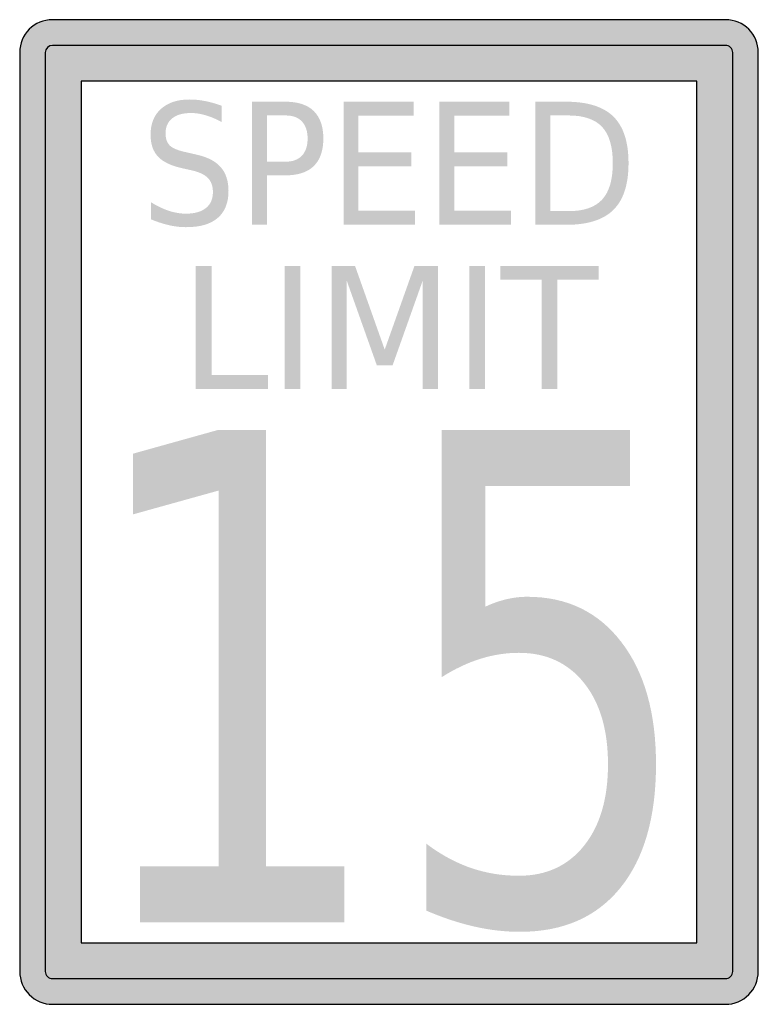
# Model space of a CAD drawing. Header units: inches. Extents: x -0.5 to 0.5, y -0.67 to 0.67.
import ezdxf

# ---------------------------------------------------------------- set-up
doc = ezdxf.new("R2010")
doc.units = ezdxf.units.IN
doc.header["$MEASUREMENT"] = 0

msp = doc.modelspace()

# ---------------------------------------------------------------- hatches: boundary and pattern name
h = msp.add_hatch(color=7)
edge = h.paths.add_edge_path()
edge.add_spline(control_points=[(-0.4556, 0.6667), (-0.4801, 0.6667), (-0.5, 0.6468), (-0.5, 0.6222)], knot_values=[0, 0, 0, 0, 1, 1, 1, 1], degree=3, periodic=0)
edge.add_line((-0.5, 0.6222), (-0.5, -0.6222))
edge.add_spline(control_points=[(-0.5, -0.6222), (-0.5, -0.634), (-0.4953, -0.6453), (-0.487, -0.6536), (-0.4786, -0.662), (-0.4673, -0.6667), (-0.4556, -0.6667)], knot_values=[0, 0, 0, 0, 1, 1, 1, 2, 2, 2, 2], degree=3, periodic=0)
edge.add_line((-0.4556, -0.6667), (0.4556, -0.6667))
edge.add_spline(control_points=[(0.4556, -0.6667), (0.4673, -0.6667), (0.4786, -0.662), (0.487, -0.6536), (0.4953, -0.6453), (0.5, -0.634), (0.5, -0.6222)], knot_values=[0, 0, 0, 0, 1, 1, 1, 2, 2, 2, 2], degree=3, periodic=0)
edge.add_line((0.5, -0.6222), (0.5, 0.6222))
edge.add_spline(control_points=[(0.5, 0.6222), (0.5, 0.6468), (0.4801, 0.6667), (0.4556, 0.6667)], knot_values=[0, 0, 0, 0, 1, 1, 1, 1], degree=3, periodic=0)
edge.add_line((0.4556, 0.6667), (-0.4556, 0.6667))
edge = h.paths.add_edge_path(flags=0)
edge.add_spline(control_points=[(-0.4556, 0.6319), (-0.4609, 0.6319), (-0.4653, 0.6276), (-0.4653, 0.6222)], knot_values=[0, 0, 0, 0, 1, 1, 1, 1], degree=3, periodic=0)
edge.add_line((-0.4653, 0.6222), (-0.4653, -0.6222))
edge.add_spline(control_points=[(-0.4653, -0.6222), (-0.4653, -0.6248), (-0.4643, -0.6273), (-0.4624, -0.6291), (-0.4606, -0.6309), (-0.4581, -0.6319), (-0.4556, -0.6319)], knot_values=[0, 0, 0, 0, 1, 1, 1, 2, 2, 2, 2], degree=3, periodic=0)
edge.add_line((-0.4556, -0.6319), (0.4556, -0.6319))
edge.add_spline(control_points=[(0.4556, -0.6319), (0.4581, -0.6319), (0.4606, -0.6309), (0.4624, -0.6291), (0.4643, -0.6273), (0.4653, -0.6248), (0.4653, -0.6222)], knot_values=[0, 0, 0, 0, 1, 1, 1, 2, 2, 2, 2], degree=3, periodic=0)
edge.add_line((0.4653, -0.6222), (0.4653, 0.6222))
edge.add_spline(control_points=[(0.4653, 0.6222), (0.4653, 0.6248), (0.4643, 0.6273), (0.4624, 0.6291), (0.4606, 0.6309), (0.4581, 0.6319), (0.4556, 0.6319)], knot_values=[0, 0, 0, 0, 1, 1, 1, 2, 2, 2, 2], degree=3, periodic=0)
edge.add_line((0.4556, 0.6319), (-0.4556, 0.6319))
h = msp.add_hatch(color=7)
edge = h.paths.add_edge_path()
edge.add_spline(control_points=[(-0.4556, 0.6319), (-0.4609, 0.6319), (-0.4653, 0.6276), (-0.4653, 0.6222)], knot_values=[0, 0, 0, 0, 1, 1, 1, 1], degree=3, periodic=0)
edge.add_line((-0.4653, 0.6222), (-0.4653, 0))
edge.add_line((-0.4653, 0), (-0.4167, 0))
edge.add_line((-0.4167, 0), (-0.4167, 0.5833))
edge.add_line((-0.4167, 0.5833), (0.4167, 0.5833))
edge.add_line((0.4167, 0.5833), (0.4167, 0))
edge.add_line((0.4167, 0), (0.4653, 0))
edge.add_line((0.4653, 0), (0.4653, 0.6222))
edge.add_spline(control_points=[(0.4653, 0.6222), (0.4653, 0.6248), (0.4643, 0.6273), (0.4624, 0.6291), (0.4606, 0.6309), (0.4581, 0.6319), (0.4556, 0.6319)], knot_values=[0, 0, 0, 0, 1, 1, 1, 2, 2, 2, 2], degree=3, periodic=0)
edge.add_line((0.4556, 0.6319), (-0.4556, 0.6319))
h = msp.add_hatch(color=7)
edge = h.paths.add_edge_path()
edge.add_line((-0.2264, 0.5501), (-0.2264, 0.5281))
edge.add_spline(control_points=[(-0.2264, 0.5281), (-0.2341, 0.5322), (-0.2413, 0.5352), (-0.2482, 0.5372), (-0.255, 0.5393), (-0.2616, 0.5403), (-0.2679, 0.5403), (-0.279, 0.5403), (-0.2875, 0.5379), (-0.2935, 0.5331), (-0.2995, 0.5284), (-0.3025, 0.5216), (-0.3025, 0.5128), (-0.3025, 0.5054), (-0.3005, 0.4999), (-0.2966, 0.4961), (-0.2926, 0.4924), (-0.285, 0.4893), (-0.2738, 0.487)], knot_values=[0, 0, 0, 0, 1, 1, 1, 2, 2, 2, 3, 3, 3, 4, 4, 4, 5, 5, 5, 6, 6, 6, 6], degree=3, periodic=0)
edge.add_line((-0.2738, 0.487), (-0.2617, 0.4842))
edge.add_spline(control_points=[(-0.2617, 0.4842), (-0.2465, 0.481), (-0.2353, 0.4754), (-0.2281, 0.4673), (-0.2209, 0.4592), (-0.2173, 0.4484), (-0.2173, 0.4349), (-0.2173, 0.4187), (-0.2222, 0.4065), (-0.2319, 0.3982), (-0.2416, 0.3898), (-0.2559, 0.3857), (-0.2747, 0.3857), (-0.2819, 0.3857), (-0.2894, 0.3865), (-0.2974, 0.3883), (-0.3054, 0.3901), (-0.3137, 0.3928), (-0.3223, 0.3963)], knot_values=[0, 0, 0, 0, 1, 1, 1, 2, 2, 2, 3, 3, 3, 4, 4, 4, 5, 5, 5, 6, 6, 6, 6], degree=3, periodic=0)
edge.add_line((-0.3223, 0.3963), (-0.3223, 0.4195))
edge.add_spline(control_points=[(-0.3223, 0.4195), (-0.314, 0.4143), (-0.3059, 0.4105), (-0.2981, 0.4079), (-0.2902, 0.4053), (-0.2824, 0.404), (-0.2747, 0.404), (-0.2632, 0.404), (-0.2543, 0.4065), (-0.2479, 0.4116), (-0.2416, 0.4166), (-0.2384, 0.4238), (-0.2384, 0.4332), (-0.2384, 0.4414), (-0.2407, 0.4478), (-0.2453, 0.4524), (-0.2498, 0.457), (-0.2572, 0.4605), (-0.2676, 0.4628)], knot_values=[0, 0, 0, 0, 1, 1, 1, 2, 2, 2, 3, 3, 3, 4, 4, 4, 5, 5, 5, 6, 6, 6, 6], degree=3, periodic=0)
edge.add_line((-0.2676, 0.4628), (-0.2799, 0.4655))
edge.add_spline(control_points=[(-0.2799, 0.4655), (-0.295, 0.4688), (-0.306, 0.4741), (-0.3127, 0.4812), (-0.3195, 0.4884), (-0.3228, 0.4983), (-0.3228, 0.511), (-0.3228, 0.5258), (-0.3182, 0.5374), (-0.3088, 0.5458), (-0.2995, 0.5543), (-0.2866, 0.5586), (-0.2703, 0.5586), (-0.2632, 0.5586), (-0.256, 0.5579), (-0.2487, 0.5564), (-0.2414, 0.555), (-0.234, 0.5529), (-0.2264, 0.5501)], knot_values=[0, 0, 0, 0, 1, 1, 1, 2, 2, 2, 3, 3, 3, 4, 4, 4, 5, 5, 5, 6, 6, 6, 6], degree=3, periodic=0)
h = msp.add_hatch(color=7)
edge = h.paths.add_edge_path()
edge.add_line((-0.1856, 0.5556), (-0.1399, 0.5556))
edge.add_spline(control_points=[(-0.1399, 0.5556), (-0.1231, 0.5556), (-0.1103, 0.5513), (-0.1018, 0.5429), (-0.0932, 0.5344), (-0.0889, 0.5221), (-0.0889, 0.5058), (-0.0889, 0.4893), (-0.0932, 0.4769), (-0.1018, 0.4685), (-0.1103, 0.4601), (-0.1231, 0.4559), (-0.1399, 0.4559)], knot_values=[0, 0, 0, 0, 1, 1, 1, 2, 2, 2, 3, 3, 3, 4, 4, 4, 4], degree=3, periodic=0)
edge.add_line((-0.1399, 0.4559), (-0.1653, 0.4559))
edge.add_line((-0.1653, 0.4559), (-0.1653, 0.3889))
edge.add_line((-0.1653, 0.3889), (-0.1856, 0.3889))
edge.add_line((-0.1856, 0.3889), (-0.1856, 0.5556))
edge = h.paths.add_edge_path(flags=0)
edge.add_line((-0.1653, 0.537), (-0.1653, 0.4744))
edge.add_line((-0.1653, 0.4744), (-0.1399, 0.4744))
edge.add_spline(control_points=[(-0.1399, 0.4744), (-0.1304, 0.4744), (-0.1231, 0.4771), (-0.1179, 0.4825), (-0.1128, 0.488), (-0.1102, 0.4957), (-0.1102, 0.5058), (-0.1102, 0.5157), (-0.1128, 0.5234), (-0.1179, 0.5289), (-0.1231, 0.5343), (-0.1304, 0.537), (-0.1399, 0.537)], knot_values=[0, 0, 0, 0, 1, 1, 1, 2, 2, 2, 3, 3, 3, 4, 4, 4, 4], degree=3, periodic=0)
edge.add_line((-0.1399, 0.537), (-0.1653, 0.537))
for points in [[(-0.0616, 0.5556), (0.0332, 0.5556), (0.0332, 0.5366), (-0.0413, 0.5366), (-0.0413, 0.4872), (0.0301, 0.4872), (0.0301, 0.4683), (-0.0413, 0.4683), (-0.0413, 0.4079), (0.0351, 0.4079), (0.0351, 0.3889), (-0.0616, 0.3889), (-0.0616, 0.5556)], [(0.0683, 0.5556), (0.1631, 0.5556), (0.1631, 0.5366), (0.0886, 0.5366), (0.0886, 0.4872), (0.1601, 0.4872), (0.1601, 0.4683), (0.0886, 0.4683), (0.0886, 0.4079), (0.165, 0.4079), (0.165, 0.3889), (0.0683, 0.3889), (0.0683, 0.5556)], [(-0.2617, 0.3333), (-0.2403, 0.3333), (-0.2403, 0.1856), (-0.1637, 0.1856), (-0.1637, 0.1667), (-0.2617, 0.1667), (-0.2617, 0.3333)], [(-0.1414, 0.3333), (-0.1201, 0.3333), (-0.1201, 0.1667), (-0.1414, 0.1667), (-0.1414, 0.3333)], [(-0.0778, 0.3333), (-0.046, 0.3333), (-0.0058, 0.2199), (0.0345, 0.3333), (0.0663, 0.3333), (0.0663, 0.1667), (0.0455, 0.1667), (0.0455, 0.313), (0.0049, 0.1987), (-0.0165, 0.1987), (-0.0571, 0.313), (-0.0571, 0.1667), (-0.0778, 0.1667), (-0.0778, 0.3333)], [(0.1086, 0.3333), (0.1299, 0.3333), (0.1299, 0.1667), (0.1086, 0.1667), (0.1086, 0.3333)], [(0.1506, 0.3333), (0.2837, 0.3333), (0.2837, 0.3144), (0.2278, 0.3144), (0.2278, 0.1667), (0.2065, 0.1667), (0.2065, 0.3144), (0.1506, 0.3144), (0.1506, 0.3333)], [(-0.3369, -0.4796), (-0.2308, -0.4796), (-0.2308, 0.029), (-0.3465, -0.0032), (-0.3465, 0.079), (-0.2315, 0.1111), (-0.1665, 0.1111), (-0.1665, -0.4796), (-0.0604, -0.4796), (-0.0604, -0.5556), (-0.3369, -0.5556), (-0.3369, -0.4796)]]:
    msp.add_hatch(color=7).paths.add_polyline_path(points)
h = msp.add_hatch(color=7)
edge = h.paths.add_edge_path()
edge.add_line((0.1983, 0.5556), (0.2399, 0.5556))
edge.add_spline(control_points=[(0.2399, 0.5556), (0.269, 0.5556), (0.2903, 0.5488), (0.3039, 0.5354), (0.3175, 0.522), (0.3243, 0.501), (0.3243, 0.4724), (0.3243, 0.4437), (0.3175, 0.4226), (0.3038, 0.4091), (0.2902, 0.3956), (0.2688, 0.3889), (0.2399, 0.3889)], knot_values=[0, 0, 0, 0, 1, 1, 1, 2, 2, 2, 3, 3, 3, 4, 4, 4, 4], degree=3, periodic=0)
edge.add_line((0.2399, 0.3889), (0.1983, 0.3889))
edge.add_line((0.1983, 0.3889), (0.1983, 0.5556))
edge = h.paths.add_edge_path(flags=0)
edge.add_line((0.2186, 0.537), (0.2186, 0.4074))
edge.add_line((0.2186, 0.4074), (0.243, 0.4074))
edge.add_spline(control_points=[(0.243, 0.4074), (0.2637, 0.4074), (0.2789, 0.4126), (0.2885, 0.423), (0.2982, 0.4335), (0.303, 0.4499), (0.303, 0.4724), (0.303, 0.4947), (0.2982, 0.5111), (0.2885, 0.5215), (0.2789, 0.5318), (0.2637, 0.537), (0.243, 0.537)], knot_values=[0, 0, 0, 0, 1, 1, 1, 2, 2, 2, 3, 3, 3, 4, 4, 4, 4], degree=3, periodic=0)
edge.add_line((0.243, 0.537), (0.2186, 0.537))
h = msp.add_hatch(color=7)
edge = h.paths.add_edge_path()
edge.add_line((0.0711, 0.1111), (0.3261, 0.1111))
edge.add_line((0.3261, 0.1111), (0.3261, 0.0352))
edge.add_line((0.3261, 0.0352), (0.1304, 0.0352))
edge.add_line((0.1304, 0.0352), (0.1304, -0.1282))
edge.add_spline(control_points=[(0.1304, -0.1282), (0.1399, -0.1238), (0.1494, -0.1204), (0.1588, -0.1182), (0.1682, -0.1159), (0.1777, -0.1148), (0.1872, -0.1148), (0.2408, -0.1148), (0.2832, -0.1352), (0.3145, -0.176), (0.3459, -0.2168), (0.3615, -0.272), (0.3615, -0.3417), (0.3615, -0.4134), (0.3454, -0.4692), (0.3133, -0.5089), (0.2811, -0.5486), (0.2358, -0.5685), (0.1772, -0.5685), (0.1569, -0.5685), (0.1364, -0.5661), (0.1156, -0.5614), (0.0947, -0.5566), (0.0731, -0.5495), (0.0507, -0.5399)], knot_values=[0, 0, 0, 0, 1, 1, 1, 2, 2, 2, 3, 3, 3, 4, 4, 4, 5, 5, 5, 6, 6, 6, 7, 7, 7, 8, 8, 8, 8], degree=3, periodic=0)
edge.add_line((0.0507, -0.5399), (0.0507, -0.4493))
edge.add_spline(control_points=[(0.0507, -0.4493), (0.07, -0.4639), (0.09, -0.4747), (0.1106, -0.4819), (0.1312, -0.489), (0.1529, -0.4926), (0.1758, -0.4926), (0.2129, -0.4926), (0.2423, -0.479), (0.264, -0.452), (0.2857, -0.4249), (0.2965, -0.3881), (0.2965, -0.3417), (0.2965, -0.2952), (0.2857, -0.2585), (0.264, -0.2314), (0.2423, -0.2043), (0.2129, -0.1907), (0.1758, -0.1907), (0.1584, -0.1907), (0.141, -0.1934), (0.1238, -0.1988), (0.1065, -0.2041), (0.0889, -0.2125), (0.0711, -0.2238)], knot_values=[0, 0, 0, 0, 1, 1, 1, 2, 2, 2, 3, 3, 3, 4, 4, 4, 5, 5, 5, 6, 6, 6, 7, 7, 7, 8, 8, 8, 8], degree=3, periodic=0)
edge.add_line((0.0711, -0.2238), (0.0711, 0.1111))
h = msp.add_hatch(color=7)
edge = h.paths.add_edge_path()
edge.add_line((-0.4167, -0.5833), (-0.4167, 0))
edge.add_line((-0.4167, 0), (-0.4653, 0))
edge.add_line((-0.4653, 0), (-0.4653, -0.6222))
edge.add_spline(control_points=[(-0.4653, -0.6222), (-0.4653, -0.6248), (-0.4643, -0.6273), (-0.4624, -0.6291), (-0.4606, -0.6309), (-0.4581, -0.6319), (-0.4556, -0.6319)], knot_values=[0, 0, 0, 0, 1, 1, 1, 2, 2, 2, 2], degree=3, periodic=0)
edge.add_line((-0.4556, -0.6319), (0.4556, -0.6319))
edge.add_spline(control_points=[(0.4556, -0.6319), (0.4581, -0.6319), (0.4606, -0.6309), (0.4624, -0.6291), (0.4643, -0.6273), (0.4653, -0.6248), (0.4653, -0.6222)], knot_values=[0, 0, 0, 0, 1, 1, 1, 2, 2, 2, 2], degree=3, periodic=0)
edge.add_line((0.4653, -0.6222), (0.4653, 0))
edge.add_line((0.4653, 0), (0.4167, 0))
edge.add_line((0.4167, 0), (0.4167, -0.5833))
edge.add_line((0.4167, -0.5833), (-0.4167, -0.5833))

# ---------------------------------------------------------------- linework, layer by layer
at = {"color": 7}
for points in [[(0.4556, 0.6667), (-0.4556, 0.6667)], [(0.4556, 0.6319), (-0.4556, 0.6319)], [(-0.5, 0.6222), (-0.5, -0.6222)], [(-0.4653, 0.6222), (-0.4653, -0.6222)], [(0.4653, -0.6222), (0.4653, 0.6222)], [(0.5, -0.6222), (0.5, 0.6222)], [(-0.4556, -0.6319), (0.4556, -0.6319)], [(-0.4556, -0.6667), (0.4556, -0.6667)]]:
    msp.add_lwpolyline(points, dxfattribs=at)
msp.add_lwpolyline([(-0.4167, 0.5833), (-0.4167, -0.5833), (0.4167, -0.5833), (0.4167, 0.5833), (-0.4167, 0.5833)], close=True, dxfattribs=at)
for points in [[(-0.4556, 0.6667), (-0.4801, 0.6667), (-0.5, 0.6468), (-0.5, 0.6222)], [(0.5, 0.6222), (0.5, 0.6468), (0.4801, 0.6667), (0.4556, 0.6667)], [(-0.4556, 0.6319), (-0.4609, 0.6319), (-0.4653, 0.6276), (-0.4653, 0.6222)]]:
    msp.add_open_spline(points, degree=3, dxfattribs=at)
for points in [[(0.4653, 0.6222), (0.4653, 0.6248), (0.4643, 0.6273), (0.4624, 0.6291), (0.4606, 0.6309), (0.4581, 0.6319), (0.4556, 0.6319)], [(-0.5, -0.6222), (-0.5, -0.634), (-0.4953, -0.6453), (-0.487, -0.6536), (-0.4786, -0.662), (-0.4673, -0.6667), (-0.4556, -0.6667)], [(-0.4653, -0.6222), (-0.4653, -0.6248), (-0.4643, -0.6273), (-0.4624, -0.6291), (-0.4606, -0.6309), (-0.4581, -0.6319), (-0.4556, -0.6319)], [(0.4556, -0.6667), (0.4673, -0.6667), (0.4786, -0.662), (0.487, -0.6536), (0.4953, -0.6453), (0.5, -0.634), (0.5, -0.6222)], [(0.4556, -0.6319), (0.4581, -0.6319), (0.4606, -0.6309), (0.4624, -0.6291), (0.4643, -0.6273), (0.4653, -0.6248), (0.4653, -0.6222)]]:
    msp.add_open_spline(points, degree=3, knots=[0, 0, 0, 0, 1, 1, 1, 2, 2, 2, 2], dxfattribs=at)

doc.saveas('drawing.dxf')
